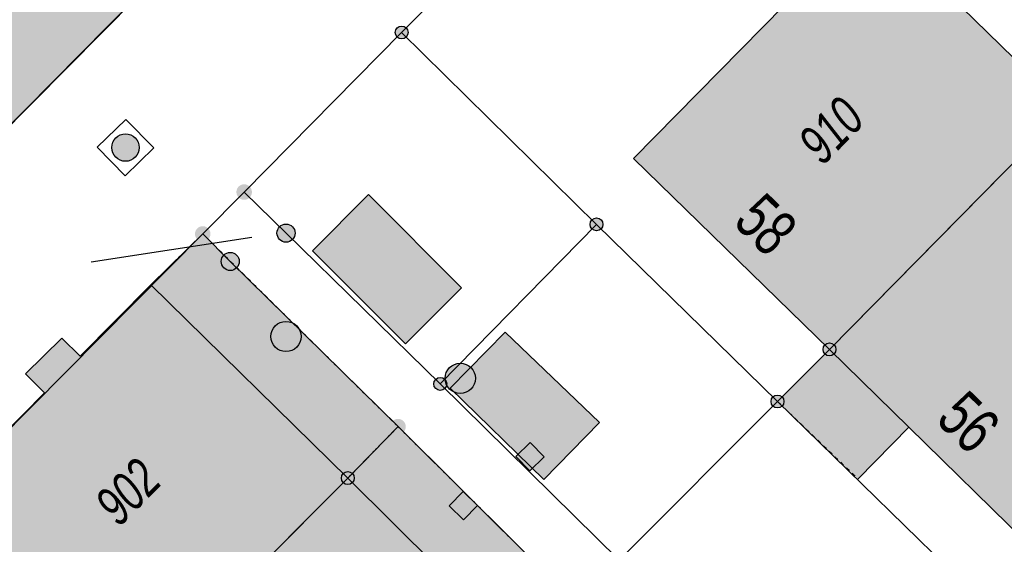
# Model space of a CAD drawing. Header units: metres. Extents: x 2695751 to 2696029, y 1260877 to 1261206.
# Tile 26 of 70: x 2695847 to 2695872, y 1261055 to 1261068. Entities that reach past the tile are written whole.
import ezdxf

# ---------------------------------------------------------------- set-up
doc = ezdxf.new("R2010")
doc.units = ezdxf.units.M
doc.header["$LTSCALE"] = 0.1
doc.linetypes.add('AUSGEZOGEN', pattern=[0])
doc.linetypes.add('VERDECKT2_S2', pattern=[0.36, 0.2, -0.16])
for name, color, linetype in [('Limites de bien-fonds', 7, 'AUSGEZOGEN'), ('Mensuration officielle_Lignes (Couverture du sol)', 7, 'AUSGEZOGEN'), ('Mensuration officielle_Lignes de repère', 7, 'AUSGEZOGEN'), ("Mensuration officielle_N° d'assurance", 7, 'AUSGEZOGEN'), ('Mensuration officielle_N° de bâtiment', 7, 'AUSGEZOGEN'), ('Mensuration officielle_Surface (Objets divers)', 7, 'AUSGEZOGEN'), ('Mensuration officielle_Surfaces de bâtiments (Couverture du sol)', 7, 'AUSGEZOGEN'), ('Mensuration officielle_Surfaces de bâtiments (Objets divers)', 7, 'AUSGEZOGEN'), ('Points fixes EU', 255, 'AUSGEZOGEN'), ('Points fixes mensuration officielle', 255, 'AUSGEZOGEN')]:
    doc.layers.add(name, color=color, linetype=linetype)
doc.styles.add('ARIAL', font='arial.ttf')

msp = doc.modelspace()

# ---------------------------------------------------------------- hatches: boundary and pattern name
at = {"layer": 'Mensuration officielle_Surfaces de bâtiments (Couverture du sol)', "true_color": 0xd2d2d2, "transparency": 33554687}
for points in [[(2695839.99, 1261070.12), (2695846.03, 1261064.16), (2695851.29, 1261069.464), (2695848.137, 1261072.576), (2695850.228, 1261074.682), (2695848.45, 1261076.448), (2695852.519, 1261080.544), (2695847.25, 1261085.85), (2695846.93, 1261085.54), (2695843.081, 1261081.608), (2695847.229, 1261077.319), (2695845.26, 1261075.415), (2695840.415, 1261070.543), (2695840.063, 1261070.897), (2695839.673, 1261070.51), (2695840.025, 1261070.155)], [(2695867.555, 1261059.515), (2695873.495, 1261065.54), (2695868.573, 1261070.33), (2695862.642, 1261064.299)], [(2695873.495, 1261065.54), (2695867.555, 1261059.515), (2695869.544, 1261057.57), (2695872.469, 1261054.711), (2695876.572, 1261058.845), (2695877.821, 1261057.605), (2695879.575, 1261059.458), (2695878.369, 1261060.655), (2695878.425, 1261060.712)], [(2695854.586, 1261061.989), (2695856.919, 1261059.656), (2695858.319, 1261061.056), (2695855.993, 1261063.396)], [(2695849.51, 1261050.31), (2695855.47, 1261056.29), (2695850.53, 1261061.137), (2695848.757, 1261059.342), (2695848.294, 1261059.8), (2695847.38, 1261058.902), (2695847.857, 1261058.431), (2695844.621, 1261055.155)], [(2695858.04, 1261058.543), (2695860.384, 1261056.251), (2695861.782, 1261057.68), (2695859.417, 1261059.951)], [(2695855.47, 1261056.29), (2695849.51, 1261050.31), (2695854.03, 1261045.86), (2695859.94, 1261051.87)]]:
    msp.add_hatch(color=254, dxfattribs=at).paths.add_polyline_path(points)
at = {"layer": 'Mensuration officielle_Surfaces de bâtiments (Objets divers)', "true_color": 0xebebeb, "transparency": 33554687}
for points in [[(2695850.53, 1261061.137), (2695855.47, 1261056.29), (2695856.73, 1261057.58), (2695851.83, 1261062.41)], [(2695868.272, 1261056.269), (2695869.544, 1261057.57), (2695867.555, 1261059.515), (2695866.25, 1261058.21)], [(2695855.47, 1261056.29), (2695859.94, 1261051.87), (2695861.21, 1261053.14), (2695856.73, 1261057.58)]]:
    msp.add_hatch(color=7, dxfattribs=at).paths.add_polyline_path(points)
at = {"layer": 'Points fixes EU', "lineweight": 25, "transparency": 33554687}
msp.add_hatch(color=7, dxfattribs=at).paths.add_polyline_path([(2695850.137, 1261064.816), (2695850.084, 1261064.86), (2695850.022, 1261064.893), (2695849.955, 1261064.913), (2695849.886, 1261064.919), (2695849.817, 1261064.91), (2695849.751, 1261064.889), (2695849.691, 1261064.854), (2695849.639, 1261064.808), (2695849.597, 1261064.752), (2695849.568, 1261064.689), (2695849.551, 1261064.621), (2695849.549, 1261064.552), (2695849.561, 1261064.483), (2695849.586, 1261064.418), (2695849.624, 1261064.36), (2695849.673, 1261064.31), (2695849.73, 1261064.272), (2695849.795, 1261064.245), (2695849.863, 1261064.232), (2695849.933, 1261064.234), (2695850, 1261064.249), (2695850.064, 1261064.277), (2695850.12, 1261064.318), (2695850.167, 1261064.369), (2695850.203, 1261064.429), (2695850.226, 1261064.495), (2695850.236, 1261064.563), (2695850.231, 1261064.633), (2695850.212, 1261064.7), (2695850.181, 1261064.762)])
at = {"layer": 'Points fixes EU', "transparency": 33554687}
for color, points in [(253, [(2695854.298, 1261059.839), (2695854.29, 1261059.915), (2695854.267, 1261059.988), (2695854.23, 1261060.055), (2695854.18, 1261060.114), (2695854.119, 1261060.161), (2695854.05, 1261060.194), (2695853.976, 1261060.214), (2695853.9, 1261060.217), (2695853.824, 1261060.206), (2695853.752, 1261060.179), (2695853.687, 1261060.139), (2695853.631, 1261060.086), (2695853.588, 1261060.023), (2695853.557, 1261059.952), (2695853.542, 1261059.877), (2695853.542, 1261059.801), (2695853.557, 1261059.726), (2695853.588, 1261059.655), (2695853.631, 1261059.592), (2695853.687, 1261059.539), (2695853.752, 1261059.499), (2695853.824, 1261059.472), (2695853.9, 1261059.461), (2695853.976, 1261059.464), (2695854.05, 1261059.484), (2695854.119, 1261059.517), (2695854.18, 1261059.564), (2695854.23, 1261059.623), (2695854.267, 1261059.69), (2695854.29, 1261059.763)]), (253, [(2695858.67, 1261058.791), (2695858.662, 1261058.867), (2695858.639, 1261058.94), (2695858.602, 1261059.007), (2695858.552, 1261059.066), (2695858.491, 1261059.113), (2695858.422, 1261059.146), (2695858.348, 1261059.166), (2695858.272, 1261059.169), (2695858.196, 1261059.158), (2695858.124, 1261059.131), (2695858.059, 1261059.091), (2695858.003, 1261059.038), (2695857.96, 1261058.975), (2695857.929, 1261058.904), (2695857.914, 1261058.829), (2695857.914, 1261058.753), (2695857.929, 1261058.678), (2695857.96, 1261058.607), (2695858.003, 1261058.544), (2695858.059, 1261058.491), (2695858.124, 1261058.451), (2695858.196, 1261058.424), (2695858.272, 1261058.413), (2695858.348, 1261058.416), (2695858.422, 1261058.436), (2695858.491, 1261058.469), (2695858.552, 1261058.516), (2695858.602, 1261058.575), (2695858.639, 1261058.642), (2695858.662, 1261058.715)]), (7, [(2695860.036, 1261056.47), (2695860.394, 1261056.82), (2695860.044, 1261057.178), (2695859.686, 1261056.828)]), (7, [(2695858.362, 1261055.955), (2695858.012, 1261055.597), (2695858.37, 1261055.247), (2695858.72, 1261055.605)])]:
    msp.add_hatch(color=color, dxfattribs=at).paths.add_polyline_path(points)
at = {"layer": 'Points fixes mensuration officielle', "transparency": 33554687}
for points in [[(2695856.982, 1261067.46), (2695856.979, 1261067.493), (2695856.969, 1261067.524), (2695856.953, 1261067.553), (2695856.932, 1261067.578), (2695856.906, 1261067.598), (2695856.876, 1261067.612), (2695856.845, 1261067.621), (2695856.812, 1261067.622), (2695856.779, 1261067.617), (2695856.748, 1261067.606), (2695856.721, 1261067.589), (2695856.697, 1261067.566), (2695856.678, 1261067.539), (2695856.665, 1261067.509), (2695856.658, 1261067.476), (2695856.658, 1261067.444), (2695856.665, 1261067.411), (2695856.678, 1261067.381), (2695856.697, 1261067.354), (2695856.721, 1261067.331), (2695856.748, 1261067.314), (2695856.779, 1261067.303), (2695856.812, 1261067.298), (2695856.845, 1261067.299), (2695856.876, 1261067.308), (2695856.906, 1261067.322), (2695856.932, 1261067.342), (2695856.953, 1261067.367), (2695856.969, 1261067.396), (2695856.979, 1261067.427)], [(2695853.065, 1261063.46), (2695853.061, 1261063.499), (2695853.049, 1261063.537), (2695853.03, 1261063.571), (2695853.004, 1261063.601), (2695852.973, 1261063.625), (2695852.938, 1261063.643), (2695852.9, 1261063.653), (2695852.86, 1261063.655), (2695852.821, 1261063.649), (2695852.784, 1261063.635), (2695852.751, 1261063.614), (2695852.722, 1261063.587), (2695852.7, 1261063.555), (2695852.684, 1261063.518), (2695852.676, 1261063.48), (2695852.676, 1261063.44), (2695852.684, 1261063.402), (2695852.7, 1261063.365), (2695852.722, 1261063.333), (2695852.751, 1261063.306), (2695852.784, 1261063.285), (2695852.821, 1261063.271), (2695852.86, 1261063.265), (2695852.9, 1261063.267), (2695852.938, 1261063.277), (2695852.973, 1261063.295), (2695853.004, 1261063.319), (2695853.03, 1261063.349), (2695853.049, 1261063.383), (2695853.061, 1261063.421)], [(2695861.872, 1261062.65), (2695861.869, 1261062.683), (2695861.859, 1261062.714), (2695861.843, 1261062.743), (2695861.822, 1261062.768), (2695861.796, 1261062.788), (2695861.766, 1261062.802), (2695861.735, 1261062.811), (2695861.702, 1261062.812), (2695861.669, 1261062.807), (2695861.638, 1261062.796), (2695861.611, 1261062.779), (2695861.587, 1261062.756), (2695861.568, 1261062.729), (2695861.555, 1261062.699), (2695861.548, 1261062.666), (2695861.548, 1261062.634), (2695861.555, 1261062.601), (2695861.568, 1261062.571), (2695861.587, 1261062.544), (2695861.611, 1261062.521), (2695861.638, 1261062.504), (2695861.669, 1261062.493), (2695861.702, 1261062.488), (2695861.735, 1261062.489), (2695861.766, 1261062.498), (2695861.796, 1261062.512), (2695861.822, 1261062.532), (2695861.843, 1261062.557), (2695861.859, 1261062.586), (2695861.869, 1261062.617)], [(2695852.025, 1261062.41), (2695852.021, 1261062.449), (2695852.009, 1261062.487), (2695851.99, 1261062.521), (2695851.964, 1261062.551), (2695851.933, 1261062.575), (2695851.898, 1261062.593), (2695851.86, 1261062.603), (2695851.82, 1261062.605), (2695851.781, 1261062.599), (2695851.744, 1261062.585), (2695851.711, 1261062.564), (2695851.682, 1261062.537), (2695851.66, 1261062.505), (2695851.644, 1261062.468), (2695851.636, 1261062.43), (2695851.636, 1261062.39), (2695851.644, 1261062.352), (2695851.66, 1261062.315), (2695851.682, 1261062.283), (2695851.711, 1261062.256), (2695851.744, 1261062.235), (2695851.781, 1261062.221), (2695851.82, 1261062.215), (2695851.86, 1261062.217), (2695851.898, 1261062.227), (2695851.933, 1261062.245), (2695851.964, 1261062.269), (2695851.99, 1261062.299), (2695852.009, 1261062.333), (2695852.021, 1261062.371)], [(2695854.147, 1261062.43), (2695854.143, 1261062.476), (2695854.129, 1261062.52), (2695854.107, 1261062.56), (2695854.077, 1261062.595), (2695854.04, 1261062.623), (2695853.999, 1261062.643), (2695853.954, 1261062.655), (2695853.908, 1261062.657), (2695853.863, 1261062.65), (2695853.82, 1261062.634), (2695853.781, 1261062.61), (2695853.747, 1261062.578), (2695853.721, 1261062.54), (2695853.703, 1261062.498), (2695853.694, 1261062.453), (2695853.694, 1261062.407), (2695853.703, 1261062.362), (2695853.721, 1261062.32), (2695853.747, 1261062.282), (2695853.781, 1261062.25), (2695853.82, 1261062.226), (2695853.863, 1261062.21), (2695853.908, 1261062.203), (2695853.954, 1261062.205), (2695853.999, 1261062.217), (2695854.04, 1261062.237), (2695854.077, 1261062.265), (2695854.107, 1261062.3), (2695854.129, 1261062.34), (2695854.143, 1261062.384)], [(2695852.747, 1261061.72), (2695852.743, 1261061.766), (2695852.729, 1261061.81), (2695852.707, 1261061.85), (2695852.677, 1261061.885), (2695852.64, 1261061.913), (2695852.599, 1261061.933), (2695852.554, 1261061.945), (2695852.508, 1261061.947), (2695852.463, 1261061.94), (2695852.42, 1261061.924), (2695852.381, 1261061.9), (2695852.347, 1261061.868), (2695852.321, 1261061.83), (2695852.303, 1261061.788), (2695852.294, 1261061.743), (2695852.294, 1261061.697), (2695852.303, 1261061.652), (2695852.321, 1261061.61), (2695852.347, 1261061.572), (2695852.381, 1261061.54), (2695852.42, 1261061.516), (2695852.463, 1261061.5), (2695852.508, 1261061.493), (2695852.554, 1261061.495), (2695852.599, 1261061.507), (2695852.64, 1261061.527), (2695852.677, 1261061.555), (2695852.707, 1261061.59), (2695852.729, 1261061.63), (2695852.743, 1261061.674)], [(2695867.717, 1261059.515), (2695867.714, 1261059.548), (2695867.704, 1261059.579), (2695867.688, 1261059.608), (2695867.667, 1261059.633), (2695867.641, 1261059.653), (2695867.611, 1261059.667), (2695867.58, 1261059.676), (2695867.547, 1261059.677), (2695867.514, 1261059.672), (2695867.483, 1261059.661), (2695867.456, 1261059.644), (2695867.432, 1261059.621), (2695867.413, 1261059.594), (2695867.4, 1261059.564), (2695867.393, 1261059.531), (2695867.393, 1261059.499), (2695867.4, 1261059.466), (2695867.413, 1261059.436), (2695867.432, 1261059.409), (2695867.456, 1261059.386), (2695867.483, 1261059.369), (2695867.514, 1261059.358), (2695867.547, 1261059.353), (2695867.58, 1261059.354), (2695867.611, 1261059.363), (2695867.641, 1261059.377), (2695867.667, 1261059.397), (2695867.688, 1261059.422), (2695867.704, 1261059.451), (2695867.714, 1261059.482)], [(2695857.952, 1261058.65), (2695857.949, 1261058.683), (2695857.939, 1261058.714), (2695857.923, 1261058.743), (2695857.902, 1261058.768), (2695857.876, 1261058.788), (2695857.846, 1261058.802), (2695857.815, 1261058.811), (2695857.782, 1261058.812), (2695857.749, 1261058.807), (2695857.718, 1261058.796), (2695857.691, 1261058.779), (2695857.667, 1261058.756), (2695857.648, 1261058.729), (2695857.635, 1261058.699), (2695857.628, 1261058.666), (2695857.628, 1261058.634), (2695857.635, 1261058.601), (2695857.648, 1261058.571), (2695857.667, 1261058.544), (2695857.691, 1261058.521), (2695857.718, 1261058.504), (2695857.749, 1261058.493), (2695857.782, 1261058.488), (2695857.815, 1261058.489), (2695857.846, 1261058.498), (2695857.876, 1261058.512), (2695857.902, 1261058.532), (2695857.923, 1261058.557), (2695857.939, 1261058.586), (2695857.949, 1261058.617)], [(2695866.412, 1261058.21), (2695866.409, 1261058.243), (2695866.399, 1261058.274), (2695866.383, 1261058.303), (2695866.362, 1261058.328), (2695866.336, 1261058.348), (2695866.306, 1261058.362), (2695866.275, 1261058.371), (2695866.242, 1261058.372), (2695866.209, 1261058.367), (2695866.178, 1261058.356), (2695866.151, 1261058.339), (2695866.127, 1261058.316), (2695866.108, 1261058.289), (2695866.095, 1261058.259), (2695866.088, 1261058.226), (2695866.088, 1261058.194), (2695866.095, 1261058.161), (2695866.108, 1261058.131), (2695866.127, 1261058.104), (2695866.151, 1261058.081), (2695866.178, 1261058.064), (2695866.209, 1261058.053), (2695866.242, 1261058.048), (2695866.275, 1261058.049), (2695866.306, 1261058.058), (2695866.336, 1261058.072), (2695866.362, 1261058.092), (2695866.383, 1261058.117), (2695866.399, 1261058.146), (2695866.409, 1261058.177)], [(2695856.925, 1261057.58), (2695856.921, 1261057.619), (2695856.909, 1261057.657), (2695856.89, 1261057.691), (2695856.864, 1261057.721), (2695856.833, 1261057.745), (2695856.798, 1261057.763), (2695856.76, 1261057.773), (2695856.72, 1261057.775), (2695856.681, 1261057.769), (2695856.644, 1261057.755), (2695856.611, 1261057.734), (2695856.582, 1261057.707), (2695856.56, 1261057.675), (2695856.544, 1261057.638), (2695856.536, 1261057.6), (2695856.536, 1261057.56), (2695856.544, 1261057.522), (2695856.56, 1261057.485), (2695856.582, 1261057.453), (2695856.611, 1261057.426), (2695856.644, 1261057.405), (2695856.681, 1261057.391), (2695856.72, 1261057.385), (2695856.76, 1261057.387), (2695856.798, 1261057.397), (2695856.833, 1261057.415), (2695856.864, 1261057.439), (2695856.89, 1261057.469), (2695856.909, 1261057.503), (2695856.921, 1261057.541)], [(2695855.632, 1261056.29), (2695855.629, 1261056.323), (2695855.619, 1261056.354), (2695855.603, 1261056.383), (2695855.582, 1261056.408), (2695855.556, 1261056.428), (2695855.526, 1261056.442), (2695855.495, 1261056.451), (2695855.462, 1261056.452), (2695855.429, 1261056.447), (2695855.398, 1261056.436), (2695855.371, 1261056.419), (2695855.347, 1261056.396), (2695855.328, 1261056.369), (2695855.315, 1261056.339), (2695855.308, 1261056.306), (2695855.308, 1261056.274), (2695855.315, 1261056.241), (2695855.328, 1261056.211), (2695855.347, 1261056.184), (2695855.371, 1261056.161), (2695855.398, 1261056.144), (2695855.429, 1261056.133), (2695855.462, 1261056.128), (2695855.495, 1261056.129), (2695855.526, 1261056.138), (2695855.556, 1261056.152), (2695855.582, 1261056.172), (2695855.603, 1261056.197), (2695855.619, 1261056.226), (2695855.629, 1261056.257)]]:
    msp.add_hatch(color=7, dxfattribs=at).paths.add_polyline_path(points)

# ---------------------------------------------------------------- linework, layer by layer
at = {"layer": 'Limites de bien-fonds', "color": 7, "linetype": 'AUSGEZOGEN', "transparency": 33554687}
for p, q in [((2695865.3, 1261076.01), (2695856.82, 1261067.46)), ((2695857.37, 1261075.66), (2695846.03, 1261064.16)), ((2695852.87, 1261063.46), (2695856.82, 1261067.46)), ((2695856.82, 1261067.46), (2695861.71, 1261062.65)), ((2695851.83, 1261062.41), (2695852.87, 1261063.46)), ((2695861.71, 1261062.65), (2695857.79, 1261058.65)), ((2695861.71, 1261062.65), (2695866.25, 1261058.21)), ((2695841.4, 1261051.9), (2695851.83, 1261062.41)), ((2695857.79, 1261058.65), (2695862.28, 1261054.23)), ((2695862.28, 1261054.23), (2695866.25, 1261058.21)), ((2695866.25, 1261058.21), (2695870.8, 1261053.78)), ((2695861.21, 1261053.14), (2695856.73, 1261057.58))]:
    msp.add_line(p, q, dxfattribs=at)
for points in [[(2695866.25, 1261058.21), (2695867.555, 1261059.515), (2695873.495, 1261065.54), (2695874.73, 1261066.77)], [(2695852.87, 1261063.46), (2695853.92, 1261062.43), (2695857.79, 1261058.65)], [(2695851.83, 1261062.41), (2695852.52, 1261061.72), (2695856.73, 1261057.58)], [(2695856.73, 1261057.58), (2695855.47, 1261056.29), (2695849.51, 1261050.31), (2695846.25, 1261047.08)]]:
    msp.add_lwpolyline(points, dxfattribs=at)
at = {"layer": 'Mensuration officielle_Lignes (Couverture du sol)', "color": 7, "linetype": 'AUSGEZOGEN', "transparency": 33554687}
for p, q in [((2695851.29, 1261069.464), (2695846.03, 1261064.16)), ((2695873.495, 1261065.54), (2695867.555, 1261059.515)), ((2695850.53, 1261061.137), (2695851.83, 1261062.41)), ((2695850.53, 1261061.137), (2695855.47, 1261056.29)), ((2695849.51, 1261050.31), (2695855.47, 1261056.29)), ((2695855.47, 1261056.29), (2695859.94, 1261051.87))]:
    msp.add_line(p, q, dxfattribs=at)
for points in [[(2695865.3, 1261076.01), (2695856.82, 1261067.46), (2695852.87, 1261063.46)], [(2695867.555, 1261059.515), (2695862.642, 1261064.299), (2695868.573, 1261070.33), (2695873.495, 1261065.54)], [(2695873.495, 1261065.54), (2695878.425, 1261060.712), (2695878.369, 1261060.655), (2695879.575, 1261059.458), (2695877.821, 1261057.605), (2695876.572, 1261058.845), (2695872.469, 1261054.711), (2695869.544, 1261057.57), (2695867.555, 1261059.515)], [(2695866.916, 1261049.605), (2695862.28, 1261054.23), (2695857.79, 1261058.65), (2695853.92, 1261062.43), (2695852.87, 1261063.46)], [(2695851.83, 1261062.41), (2695852.52, 1261061.72), (2695856.73, 1261057.58), (2695861.21, 1261053.14), (2695865.79, 1261048.64), (2695869.901, 1261044.571), (2695870.65, 1261043.83)], [(2695844.621, 1261055.155), (2695847.857, 1261058.431), (2695847.38, 1261058.902), (2695848.294, 1261059.8), (2695848.757, 1261059.342), (2695850.53, 1261061.137)]]:
    msp.add_lwpolyline(points, dxfattribs=at)
for points in [[(2695854.586, 1261061.989), (2695855.993, 1261063.396), (2695858.319, 1261061.056), (2695856.919, 1261059.656), (2695854.586, 1261061.989)], [(2695858.04, 1261058.543), (2695859.417, 1261059.951), (2695861.782, 1261057.68), (2695860.384, 1261056.251), (2695858.04, 1261058.543)]]:
    msp.add_lwpolyline(points, close=True, dxfattribs=at)
at = {"layer": 'Mensuration officielle_Lignes de repère', "color": 7, "linetype": 'AUSGEZOGEN', "transparency": 33554687}
msp.add_line((2695849.032, 1261061.711), (2695853.062, 1261062.333), dxfattribs=at)
at = {"layer": 'Mensuration officielle_Surface (Objets divers)', "color": 7, "linetype": 'AUSGEZOGEN', "transparency": 33554687}
for p, q in [((2695850.53, 1261061.137), (2695855.47, 1261056.29)), ((2695855.47, 1261056.29), (2695859.94, 1261051.87))]:
    msp.add_line(p, q, dxfattribs=at)
at = {"layer": 'Mensuration officielle_Surface (Objets divers)', "color": 7, "linetype": 'VERDECKT2_S2', "transparency": 33554687}
msp.add_line((2695866.25, 1261058.21), (2695868.272, 1261056.269), dxfattribs=at)
for points in [[(2695855.47, 1261056.29), (2695856.73, 1261057.58), (2695851.83, 1261062.41), (2695850.53, 1261061.137)], [(2695859.94, 1261051.87), (2695861.21, 1261053.14), (2695856.73, 1261057.58), (2695855.47, 1261056.29)]]:
    msp.add_lwpolyline(points, dxfattribs=at)
at = {"layer": 'Mensuration officielle_Surface (Objets divers)', "color": 7, "linetype": 'AUSGEZOGEN', "transparency": 33554687}
msp.add_lwpolyline([(2695868.272, 1261056.269), (2695869.544, 1261057.57), (2695867.555, 1261059.515), (2695866.25, 1261058.21)], dxfattribs=at)
at = {"layer": 'Points fixes EU', "lineweight": 25, "transparency": 33554687}
msp.add_line((2695849.185, 1261064.581), (2695849.898, 1261065.282), dxfattribs=at)
at = {"layer": 'Points fixes EU', "color": 31, "lineweight": 25, "transparency": 33554687}
for p, q in [((2695849.898, 1261065.282), (2695850.599, 1261064.569)), ((2695849.886, 1261063.868), (2695849.185, 1261064.581)), ((2695850.599, 1261064.569), (2695849.886, 1261063.868))]:
    msp.add_line(p, q, dxfattribs=at)
at = {"layer": 'Points fixes EU', "transparency": 33554687}
for points in [[(2695860.036, 1261056.47), (2695859.686, 1261056.828), (2695860.044, 1261057.178), (2695860.394, 1261056.82), (2695860.036, 1261056.47)], [(2695858.362, 1261055.955), (2695858.72, 1261055.605), (2695858.37, 1261055.247), (2695858.012, 1261055.597), (2695858.362, 1261055.955)]]:
    msp.add_lwpolyline(points, close=True, dxfattribs=at)
at = {"layer": 'Points fixes EU', "lineweight": 25, "transparency": 33554687}
msp.add_circle((2695849.892, 1261064.575), 0.344, dxfattribs=at)
at = {"layer": 'Points fixes EU', "transparency": 33554687}
for centre in [(2695853.919, 1261059.839), (2695858.291, 1261058.791)]:
    msp.add_circle(centre, 0.379, dxfattribs=at)
at = {"layer": 'Points fixes mensuration officielle', "color": 7, "transparency": 33554687}
for centre, radius in [((2695856.82, 1261067.46), 0.162), ((2695861.71, 1261062.65), 0.162), ((2695853.92, 1261062.43), 0.227), ((2695852.52, 1261061.72), 0.227), ((2695867.555, 1261059.515), 0.162), ((2695857.79, 1261058.65), 0.162), ((2695866.25, 1261058.21), 0.162), ((2695855.47, 1261056.29), 0.162)]:
    msp.add_circle(centre, radius, dxfattribs=at)

# ---------------------------------------------------------------- texts
at = {"layer": "Mensuration officielle_N° d'assurance", "color": 7, "transparency": 33554687, "char_height": 0.96842, "attachment_point": 5, "style": 'ARIAL'}
for s, insert, width, rotation in [('\\A1;{\\fArial|i1|b0;\\H0.968418;\\W0.700000;\\C7;910}\\P', (2695867.599, 1261065.004), 1.92219, 45.4077), ('\\A1;{\\fArial|i1|b0;\\H0.968418;\\W0.700000;\\C7;902}\\P', (2695849.953, 1261055.945), 1.93301, 45.0945)]:
    msp.add_mtext(s, dxfattribs=dict(at, insert=insert, width=width, rotation=rotation))
at = {"layer": 'Mensuration officielle_N° de bâtiment', "color": 7, "transparency": 33554687, "char_height": 1.1621, "width": 1.68109, "attachment_point": 8, "style": 'ARIAL'}
for s, insert, rotation in [('\\W0.70;58', (2695865.551, 1261062.222), 315.7605), ('\\W0.70;56', (2695870.634, 1261057.269), 315.6498)]:
    msp.add_mtext(s, dxfattribs=dict(at, insert=insert, rotation=rotation))

doc.saveas('drawing.dxf')
